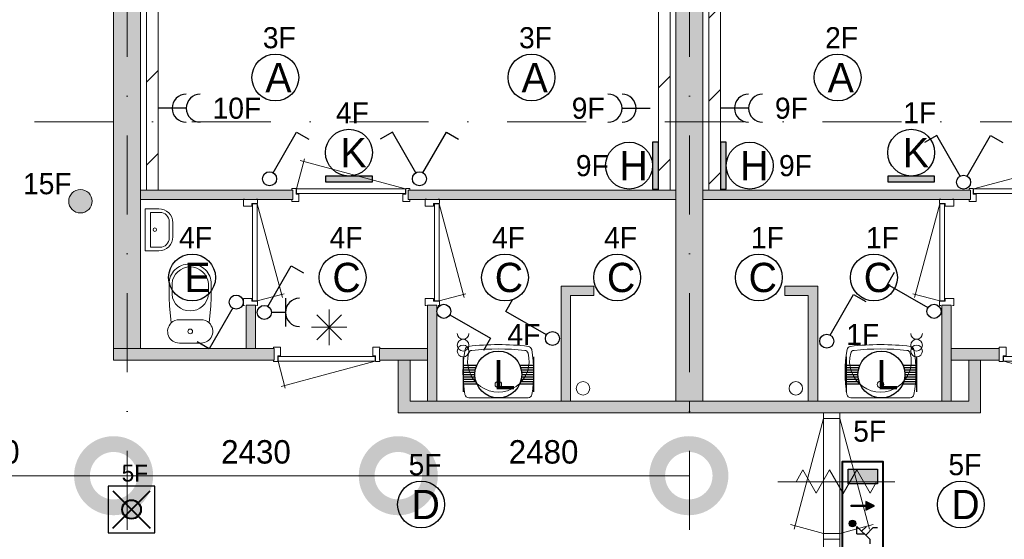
# Model space of a CAD drawing. Header units: millimetres. Extents: x 84337 to 168437, y -3060 to 56340.
# Tile 23 of 84: x 103003 to 111408, y 10904 to 15340. Entities that reach past the tile are written whole.
import ezdxf
from ezdxf.enums import TextEntityAlignment as Align
from ezdxf.xclip import XClip

# ---------------------------------------------------------------- set-up
doc = ezdxf.new("R2010")
doc.units = ezdxf.units.MM
doc.header["$PDMODE"] = 3
doc.header["$PDSIZE"] = 1
doc.linetypes.add('DGN4', pattern=[1345.6, 672.8, -336.4, 0, -336.4])
for name, color, linetype in [('12', 7, 'Continuous'), ('14', 7, 'Continuous'), ('16', 7, 'Continuous'), ('17', 7, 'Continuous'), ('18', 7, 'Continuous'), ('19', 7, 'Continuous'), ('20', 7, 'Continuous'), ('31', 7, 'Continuous'), ('32', 7, 'Continuous'), ('33', 7, 'Continuous'), ('40', 7, 'Continuous'), ('5', 7, 'Continuous'), ('56', 7, 'Continuous'), ('58', 7, 'Continuous'), ('62', 7, 'Continuous')]:
    doc.layers.add(name, color=color, linetype=linetype)
doc.styles.add('dgn001', font='dgn001.shx')
doc.styles.add('dgn003', font='dgn003.shx')
doc.styles.get("Standard").update_dxf_attribs({"font": 'arial.ttf'})
doc.dimstyles.get("Standard").update_dxf_attribs({"dimtxt": 0.18, "dimasz": 0.18, "dimexe": 0.18, "dimexo": 0.0625, "dimgap": 0.09, "dimtad": 0, "dimtih": 1, "dimtoh": 1, "dimdec": 4, "dimzin": 0, "dimdsep": 46, "dimtxsty": 'Standard', "dimcen": 0.09, "dimadec": 0, "dimazin": 0, "dimtfac": 1, "dimtdec": 4, "dimtofl": 0, "dimtmove": 0, "dimatfit": 3, "dimfxl": 1, "dimtolj": 1, "dimtzin": 0, "dimarcsym": 0})
pattern_1 = [(45, (155.63, -1206.23), (4e-14, 709), [])]

# ---------------------------------------------------------------- blocks, each defined once
blk = doc.blocks.new('EA733')
at = {"layer": '18'}
blk.add_hatch(color=3, dxfattribs=at).paths.add_polyline_path([(0, -200), (0, 200), (-50, 200), (-50, -200)])
at = {"layer": '18', "color": 3, "linetype": 'Continuous', "lineweight": 30, "flags": 128}
blk.add_lwpolyline([(0, -200), (0, 200), (-50, 200), (-50, -200), (0, -200)], dxfattribs=at)
at = {"layer": '18', "color": 3, "linetype": 'Continuous', "lineweight": 30}
blk.add_circle((-250, 0), 200, dxfattribs=at)
at = {"layer": '18', "color": 1, "linetype": 'Continuous', "lineweight": 13, "style": 'dgn001'}
blk.add_text('9F', height=180, dxfattribs=at).set_placement((-423.4, 0), align=Align.MIDDLE_RIGHT)
at = {"layer": '18', "color": 2, "linetype": 'Continuous', "lineweight": 13, "style": 'dgn001'}
blk.add_text('H', height=250, dxfattribs=at).set_placement((-210.3, 0), align=Align.MIDDLE_CENTER)
blk = doc.blocks.new('EA632')
at = {"layer": '18'}
blk.add_hatch(color=3, dxfattribs=at).paths.add_polyline_path([(-200, 0), (200, 0), (200, 50), (-200, 50)])
at = {"layer": '18', "color": 3, "linetype": 'Continuous', "lineweight": 30, "flags": 128}
blk.add_lwpolyline([(-200, 0), (200, 0), (200, 50), (-200, 50), (-200, 0)], dxfattribs=at)
at = {"layer": '18', "color": 3, "linetype": 'Continuous', "lineweight": 30}
blk.add_circle((0, 250), 200, dxfattribs=at)
at = {"layer": '18', "color": 1, "linetype": 'Continuous', "lineweight": 13, "style": 'dgn001'}
blk.add_text('4F', height=180, dxfattribs=at).set_placement((29.8, 500), align=Align.CENTER)
at = {"layer": '18', "color": 2, "linetype": 'Continuous', "lineweight": 13, "style": 'dgn001'}
blk.add_text('K', height=250, dxfattribs=at).set_placement((39.7, 250), align=Align.MIDDLE_CENTER)
blk = doc.blocks.new('EA635')
at = {"layer": '18'}
blk.add_hatch(color=3, dxfattribs=at).paths.add_polyline_path([(-200, 0), (200, 0), (200, 50), (-200, 50)])
at = {"layer": '18', "color": 3, "linetype": 'Continuous', "lineweight": 30, "flags": 128}
blk.add_lwpolyline([(-200, 0), (200, 0), (200, 50), (-200, 50), (-200, 0)], dxfattribs=at)
at = {"layer": '18', "color": 3, "linetype": 'Continuous', "lineweight": 30}
blk.add_circle((0, 250), 200, dxfattribs=at)
at = {"layer": '18', "color": 1, "linetype": 'Continuous', "lineweight": 13, "style": 'dgn001'}
blk.add_text('1F', height=180, dxfattribs=at).set_placement((73, 500), align=Align.CENTER)
at = {"layer": '18', "color": 2, "linetype": 'Continuous', "lineweight": 13, "style": 'dgn001'}
blk.add_text('K', height=250, dxfattribs=at).set_placement((39.7, 250), align=Align.MIDDLE_CENTER)
blk = doc.blocks.new('EA837')
at = {"layer": '18'}
blk.add_hatch(color=3, dxfattribs=at).paths.add_polyline_path([(50, -200), (50, 200), (0, 200), (0, -200)])
at = {"layer": '18', "color": 3, "linetype": 'Continuous', "lineweight": 30, "flags": 128}
blk.add_lwpolyline([(50, -200), (50, 200), (0, 200), (0, -200), (50, -200)], dxfattribs=at)
at = {"layer": '18', "color": 3, "linetype": 'Continuous', "lineweight": 30}
blk.add_circle((250, 0), 200, dxfattribs=at)
at = {"layer": '18', "color": 2, "linetype": 'Continuous', "lineweight": 13, "style": 'dgn001'}
blk.add_text('H', height=250, dxfattribs=at).set_placement((289.7, 0), align=Align.MIDDLE_CENTER)
at = {"layer": '18', "color": 1, "linetype": 'Continuous', "lineweight": 13, "style": 'dgn001'}
blk.add_text('9F', height=180, dxfattribs=at).set_placement((500, 0), align=Align.MIDDLE_LEFT)
blk = doc.blocks.new('ED914')
at = {"layer": '20'}
h = blk.add_hatch(color=4, dxfattribs=at)
edge = h.paths.add_edge_path()
edge.add_arc((-0.4, -0.1), 80, 0, 360)
at = {"layer": '20', "color": 4, "linetype": 'Continuous', "lineweight": 40}
for p, q in [((-160, 160), (160, -160)), ((-160, -160), (160, 160))]:
    blk.add_line(p, q, dxfattribs=at)
at = {"layer": '20', "color": 3, "linetype": 'Continuous', "lineweight": 30, "flags": 128}
blk.add_lwpolyline([(-200, -200), (200, -200), (200, 200), (-200, 200), (-200, -200)], dxfattribs=at)
at = {"layer": '20', "color": 4, "linetype": 'Continuous', "lineweight": 40}
blk.add_circle((-0.4, -0.1), 80, dxfattribs=at)
at = {"layer": '20', "color": 1, "linetype": 'Continuous', "lineweight": 13, "style": 'dgn001'}
blk.add_text('5F', height=144, dxfattribs=at).set_placement((28, 238.4), align=Align.CENTER)
at = {"layer": '20', "color": 2, "linetype": 'Continuous', "lineweight": 30, "style": 'dgn001'}
blk.add_text('N1', height=200, dxfattribs=at).set_placement((76.6, -337.6), align=Align.TOP_CENTER)
blk = doc.blocks.new('EG62')
at = {"layer": '20'}
for points in [[(-300, 188), (-300, 312), (-50, 312), (-50, 188)], [(-275, 5), (-150, 5), (-150, -5), (-275, -5)], [(-75, 0), (-150, 38), (-150, -38)]]:
    blk.add_hatch(color=3, dxfattribs=at).paths.add_polyline_path(points)
h = blk.add_hatch(color=2, dxfattribs=at)
edge = h.paths.add_edge_path()
edge.add_arc((-262, -150.3), 28.1, 0, 360)
at = {"layer": '20', "color": 2, "linetype": 'Continuous', "lineweight": 30}
for p, q in [((-112, -288), (-225, -175)), ((-225, -238), (-225, -175)), ((-225, -238), (-162, -238)), ((-145, -180), (-185, -215)), ((-90, -188), (-150, -250)), ((-50, -188), (-90, -188)), ((-112, -325), (-112, -288))]:
    blk.add_line(p, q, dxfattribs=at)
at = {"layer": '20', "color": 4, "linetype": 'Continuous', "lineweight": 40, "flags": 128}
blk.add_lwpolyline([(0, -375), (0, 375), (-200, 375), (-350, 375), (-350, -375), (0, -375)], dxfattribs=at)
at = {"layer": '20', "color": 3, "linetype": 'Continuous', "lineweight": 30, "flags": 128}
for points in [[(-300, 188), (-300, 312), (-50, 312), (-50, 188), (-300, 188)], [(-275, 5), (-150, 5), (-150, -5), (-275, -5), (-275, 5)], [(-75, 0), (-150, 38), (-150, -38), (-75, 0)]]:
    blk.add_lwpolyline(points, dxfattribs=at)
at = {"layer": '20', "color": 2, "linetype": 'Continuous', "lineweight": 30}
blk.add_circle((-262, -150.3), 28.1, dxfattribs=at)
at = {"layer": '20', "color": 1, "linetype": 'Continuous', "lineweight": 0, "style": 'dgn001'}
blk.add_text('5F', height=180, dxfattribs=at).set_placement((-116, 548), align=Align.CENTER)
at = {"layer": '20', "color": 2, "linetype": 'Continuous', "lineweight": 13, "style": 'dgn001', "width": 0.899993}
blk.add_text('N2', height=250, dxfattribs=at).set_placement((-113.3, -722), align=Align.CENTER)
blk = doc.blocks.new('EC6113')
at = {"layer": '18', "color": 3, "linetype": 'Continuous', "lineweight": 30}
blk.add_circle((0, 0), 200, dxfattribs=at)
at = {"layer": '18', "color": 1, "linetype": 'Continuous', "lineweight": 13, "style": 'dgn001'}
blk.add_text('5F', height=180, dxfattribs=at).set_placement((34, 250), align=Align.CENTER)
at = {"layer": '18', "color": 2, "linetype": 'Continuous', "lineweight": 13, "style": 'dgn001'}
blk.add_text('D', height=250, dxfattribs=at).set_placement((39.6, 0), align=Align.MIDDLE_CENTER)
blk = doc.blocks.new('EC6114')
at = {"layer": '18', "color": 3, "linetype": 'Continuous', "lineweight": 30}
blk.add_circle((0, 0), 200, dxfattribs=at)
at = {"layer": '18', "color": 1, "linetype": 'Continuous', "lineweight": 13, "style": 'dgn001'}
blk.add_text('5F', height=180, dxfattribs=at).set_placement((34, 250), align=Align.CENTER)
at = {"layer": '18', "color": 2, "linetype": 'Continuous', "lineweight": 13, "style": 'dgn001'}
blk.add_text('D', height=250, dxfattribs=at).set_placement((39.6, 0), align=Align.MIDDLE_CENTER)
blk = doc.blocks.new('EC6346')
at = {"layer": '18', "color": 3, "linetype": 'Continuous', "lineweight": 30}
blk.add_circle((0, 0), 200, dxfattribs=at)
at = {"layer": '18', "color": 1, "linetype": 'Continuous', "lineweight": 13, "style": 'dgn001'}
blk.add_text('2F', height=180, dxfattribs=at).set_placement((34, 250), align=Align.CENTER)
at = {"layer": '18', "color": 2, "linetype": 'Continuous', "lineweight": 13, "style": 'dgn001'}
blk.add_text('A', height=250, dxfattribs=at).set_placement((26.9, 0), align=Align.MIDDLE_CENTER)
blk = doc.blocks.new('EC6352')
at = {"layer": '18', "color": 3, "linetype": 'Continuous', "lineweight": 30}
blk.add_circle((-0.005, 0), 200, dxfattribs=at)
at = {"layer": '18', "color": 1, "linetype": 'Continuous', "lineweight": 13, "style": 'dgn001'}
blk.add_text('1F', height=180, dxfattribs=at).set_placement((72.98, 250), align=Align.CENTER)
at = {"layer": '18', "color": 2, "linetype": 'Continuous', "lineweight": 13, "style": 'dgn001'}
blk.add_text('C', height=249.99, dxfattribs=at).set_placement((33.755, -0.005), align=Align.MIDDLE_CENTER)
blk = doc.blocks.new('EC6353')
at = {"layer": '18', "color": 3, "linetype": 'Continuous', "lineweight": 30}
blk.add_circle((-0.005, 0), 200, dxfattribs=at)
at = {"layer": '18', "color": 1, "linetype": 'Continuous', "lineweight": 13, "style": 'dgn001'}
blk.add_text('1F', height=180, dxfattribs=at).set_placement((72.98, 250), align=Align.CENTER)
at = {"layer": '18', "color": 2, "linetype": 'Continuous', "lineweight": 13, "style": 'dgn001'}
blk.add_text('C', height=249.99, dxfattribs=at).set_placement((33.755, -0.005), align=Align.MIDDLE_CENTER)
blk = doc.blocks.new('EC6408')
at = {"layer": '18', "color": 3, "linetype": 'Continuous', "lineweight": 30}
blk.add_circle((-0.005, 0), 200, dxfattribs=at)
at = {"layer": '18', "color": 1, "linetype": 'Continuous', "lineweight": 13, "style": 'dgn001'}
blk.add_text('4F', height=180, dxfattribs=at).set_placement((29.74, 250), align=Align.CENTER)
at = {"layer": '18', "color": 2, "linetype": 'Continuous', "lineweight": 13, "style": 'dgn001'}
blk.add_text('E', height=249.99, dxfattribs=at).set_placement((45.555, -0.005), align=Align.MIDDLE_CENTER)
blk = doc.blocks.new('EC6409')
at = {"layer": '18', "color": 3, "linetype": 'Continuous', "lineweight": 30}
blk.add_circle((0.005, 0), 200, dxfattribs=at)
at = {"layer": '18', "color": 1, "linetype": 'Continuous', "lineweight": 13, "style": 'dgn001'}
blk.add_text('4F', height=180, dxfattribs=at).set_placement((29.76, 250), align=Align.CENTER)
at = {"layer": '18', "color": 2, "linetype": 'Continuous', "lineweight": 13, "style": 'dgn001'}
blk.add_text('C', height=249.99, dxfattribs=at).set_placement((33.755, -0.005), align=Align.MIDDLE_CENTER)
blk = doc.blocks.new('EC6410')
at = {"layer": '18', "color": 3, "linetype": 'Continuous', "lineweight": 30}
blk.add_circle((0.005, 0), 200, dxfattribs=at)
at = {"layer": '18', "color": 1, "linetype": 'Continuous', "lineweight": 13, "style": 'dgn001'}
blk.add_text('4F', height=180, dxfattribs=at).set_placement((29.76, 250), align=Align.CENTER)
at = {"layer": '18', "color": 2, "linetype": 'Continuous', "lineweight": 13, "style": 'dgn001'}
blk.add_text('C', height=249.99, dxfattribs=at).set_placement((33.755, -0.005), align=Align.MIDDLE_CENTER)
blk = doc.blocks.new('EC6411')
at = {"layer": '18', "color": 3, "linetype": 'Continuous', "lineweight": 30}
blk.add_circle((0.005, 0), 200, dxfattribs=at)
at = {"layer": '18', "color": 1, "linetype": 'Continuous', "lineweight": 13, "style": 'dgn001'}
blk.add_text('4F', height=180, dxfattribs=at).set_placement((29.76, 250), align=Align.CENTER)
at = {"layer": '18', "color": 2, "linetype": 'Continuous', "lineweight": 13, "style": 'dgn001'}
blk.add_text('C', height=249.99, dxfattribs=at).set_placement((33.755, -0.005), align=Align.MIDDLE_CENTER)
blk = doc.blocks.new('EC6412')
at = {"layer": '18', "color": 3, "linetype": 'Continuous', "lineweight": 30}
blk.add_circle((0, 0), 200, dxfattribs=at)
at = {"layer": '18', "color": 1, "linetype": 'Continuous', "lineweight": 13, "style": 'dgn001'}
blk.add_text('3F', height=180, dxfattribs=at).set_placement((34, 250), align=Align.CENTER)
at = {"layer": '18', "color": 2, "linetype": 'Continuous', "lineweight": 13, "style": 'dgn001'}
blk.add_text('A', height=250, dxfattribs=at).set_placement((26.9, 0), align=Align.MIDDLE_CENTER)
blk = doc.blocks.new('EC6413')
at = {"layer": '18', "color": 3, "linetype": 'Continuous', "lineweight": 30}
blk.add_circle((0, 0), 200, dxfattribs=at)
at = {"layer": '18', "color": 1, "linetype": 'Continuous', "lineweight": 13, "style": 'dgn001'}
blk.add_text('3F', height=180, dxfattribs=at).set_placement((34, 250), align=Align.CENTER)
at = {"layer": '18', "color": 2, "linetype": 'Continuous', "lineweight": 13, "style": 'dgn001'}
blk.add_text('A', height=250, dxfattribs=at).set_placement((26.9, 0), align=Align.MIDDLE_CENTER)
blk = doc.blocks.new('AnonymousCell6')
at = {"layer": '18', "color": 3, "linetype": 'Continuous', "lineweight": 0}
for centre in [(0, -0.5), (0, -50.5)]:
    blk.add_circle(centre, 50, dxfattribs=at)
blk.add_arc((0, 99.5), 50, 180.00631, 359.99369, dxfattribs=at)
blk = doc.blocks.new('EA06')
at = {"layer": '18', "color": 3, "linetype": 'Continuous', "lineweight": 30}
for p, q in [((-300, 150), (-300, -150)), ((300, 150), (300, -150)), ((-300, 80), (-182, 80)), ((-300, 60), (-190, 60)), ((-300, 40), (-195, 40)), ((-300, 20), (-200, 20)), ((-300, 0), (-200, 0)), ((182, 80), (300, 80)), ((190, 60), (300, 60)), ((195, 40), (300, 40)), ((200, 20), (300, 20)), ((200, 0), (300, 0)), ((-300, -20), (-200, -20)), ((-300, -40), (-195, -40)), ((-300, -60), (-190, -60)), ((-300, -80), (-182, -80)), ((182, -80), (300, -80)), ((190, -60), (300, -60)), ((195, -40), (300, -40)), ((200, -20), (300, -20))]:
    blk.add_line(p, q, dxfattribs=at)
blk.add_circle((0, -0.5), 200, dxfattribs=at)
at = {"layer": '18', "color": 1, "linetype": 'Continuous', "lineweight": 0, "style": 'dgn001'}
blk.add_text('1F', height=180, dxfattribs=at).set_placement((-300, 250))
at = {"layer": '18', "color": 2, "linetype": 'Continuous', "lineweight": 13, "style": 'dgn001'}
blk.add_text('L', height=249.99, dxfattribs=at).set_placement((50.995, -1.005), align=Align.MIDDLE_CENTER)
blk = doc.blocks.new('AnonymousCell8')
at = {"layer": '18', "color": 3, "linetype": 'Continuous', "lineweight": 0, "flags": 128}
blk.add_lwpolyline([(50, 99.5, -0.99989), (-50, 99.5)], format="xyb", dxfattribs=at)
at = {"layer": '18', "color": 3, "linetype": 'Continuous', "lineweight": 0}
for centre in [(0, -0.5), (0, -50.5)]:
    blk.add_circle(centre, 50, dxfattribs=at)
blk = doc.blocks.new('EA08')
at = {"layer": '18', "color": 3, "linetype": 'Continuous', "lineweight": 30}
for p, q in [((-300, 150), (-300, -150)), ((300, 150), (300, -150)), ((-300, 80), (-182, 80)), ((-300, 60), (-190, 60)), ((-300, 40), (-195, 40)), ((-300, 20), (-200, 20)), ((-300, 0), (-200, 0)), ((182, 80), (300, 80)), ((190, 60), (300, 60)), ((195, 40), (300, 40)), ((200, 20), (300, 20)), ((200, 0), (300, 0)), ((-300, -20), (-200, -20)), ((-300, -40), (-195, -40)), ((-300, -60), (-190, -60)), ((-300, -80), (-182, -80)), ((182, -80), (300, -80)), ((190, -60), (300, -60)), ((195, -40), (300, -40)), ((200, -20), (300, -20))]:
    blk.add_line(p, q, dxfattribs=at)
blk.add_circle((0, -0.5), 200, dxfattribs=at)
at = {"layer": '18', "color": 1, "linetype": 'Continuous', "lineweight": 0, "style": 'dgn001'}
blk.add_text('4F', height=180, dxfattribs=at).set_placement((359.53, 250), align=Align.RIGHT)
at = {"layer": '18', "color": 2, "linetype": 'Continuous', "lineweight": 13, "style": 'dgn001'}
blk.add_text('L', height=249.99, dxfattribs=at).set_placement((50.995, -1.005), align=Align.MIDDLE_CENTER)
blk = doc.blocks.new('EAD07')
at = {"layer": '16'}
h = blk.add_hatch(color=3, dxfattribs=at)
edge = h.paths.add_edge_path()
edge.add_arc((0, 0), 100, 0, 360)
at = {"layer": '16', "color": 3, "linetype": 'Continuous', "lineweight": 0}
blk.add_circle((0, 0), 100, dxfattribs=at)
at = {"layer": '16', "color": 2, "linetype": 'Continuous', "lineweight": 0, "style": 'dgn001'}
blk.add_text('15F', height=180, dxfattribs=at).set_placement((-490, 60))
blk = doc.blocks.new('EL192')
at = {"layer": '16', "color": 3, "linetype": 'Continuous', "lineweight": 30}
blk.add_line((240, 0), (0, 0), dxfattribs=at)
for centre in [(240, 0), (360, 0)]:
    blk.add_arc(centre, 120, 90, 270, dxfattribs=at)
at = {"layer": '16', "color": 2, "linetype": 'Continuous', "lineweight": 13, "style": 'dgn001'}
blk.add_text('9F', height=180, dxfattribs=at).set_placement((465, 0), align=Align.MIDDLE_LEFT)
blk = doc.blocks.new('EL1192')
at = {"layer": '16', "color": 3, "linetype": 'Continuous', "lineweight": 30}
blk.add_line((240, 0), (0, 0), dxfattribs=at)
for centre in [(240, 0), (360, 0)]:
    blk.add_arc(centre, 120, 90, 270, dxfattribs=at)
at = {"layer": '16', "color": 2, "linetype": 'Continuous', "lineweight": 13, "style": 'dgn001'}
blk.add_text('10F', height=180, dxfattribs=at).set_placement((465, 0), align=Align.MIDDLE_LEFT)
blk = doc.blocks.new('EL1193')
at = {"layer": '16', "color": 3, "linetype": 'Continuous', "lineweight": 30}
blk.add_line((-240, 0), (0, 0), dxfattribs=at)
for centre in [(-360, 0), (-240, 0)]:
    blk.add_arc(centre, 120, 270, 90, dxfattribs=at)
at = {"layer": '16', "color": 2, "linetype": 'Continuous', "lineweight": 13, "style": 'dgn001'}
blk.add_text('9F', height=180, dxfattribs=at).set_placement((-388.44, 0), align=Align.MIDDLE_RIGHT)
blk = doc.blocks.new('EH627')
at = {"layer": '19', "color": 3, "linetype": 'Continuous', "lineweight": 30}
for p, q in [((-230, 398), (-335, 338)), ((-30, 50), (-230, 398)), ((30, 50), (230, 398)), ((230, 398), (335, 338))]:
    blk.add_line(p, q, dxfattribs=at)
blk.add_circle((0, 0), 60, dxfattribs=at)
blk = doc.blocks.new('EH0110')
at = {"layer": '19', "color": 3, "linetype": 'Continuous', "lineweight": 30}
for p, q in [((30, 50), (230, 398)), ((230, 398), (335, 338))]:
    blk.add_line(p, q, dxfattribs=at)
blk.add_circle((0, 0), 60, dxfattribs=at)
blk = doc.blocks.new('EH0111')
at = {"layer": '19', "color": 3, "linetype": 'Continuous', "lineweight": 30}
for p, q in [((-398, 230), (-338, 335)), ((-50, 30), (-398, 230))]:
    blk.add_line(p, q, dxfattribs=at)
blk.add_circle((0, 0), 60, dxfattribs=at)
blk = doc.blocks.new('EH0112')
at = {"layer": '19', "color": 3, "linetype": 'Continuous', "lineweight": 30}
for p, q in [((-398, 230), (-338, 335)), ((-50, 30), (-398, 230))]:
    blk.add_line(p, q, dxfattribs=at)
blk.add_circle((0, 0), 60, dxfattribs=at)
blk = doc.blocks.new('EH0113')
at = {"layer": '19', "color": 3, "linetype": 'Continuous', "lineweight": 30}
for p, q in [((50, -30), (398, -230)), ((398, -230), (338, -335))]:
    blk.add_line(p, q, dxfattribs=at)
blk.add_circle((0, 0), 60, dxfattribs=at)
blk = doc.blocks.new('EH0114')
at = {"layer": '19', "color": 3, "linetype": 'Continuous', "lineweight": 30}
for p, q in [((30, 50), (230, 398)), ((230, 398), (335, 338))]:
    blk.add_line(p, q, dxfattribs=at)
blk.add_circle((0, 0), 60, dxfattribs=at)
blk = doc.blocks.new('EH628')
at = {"layer": '19', "color": 3, "linetype": 'Continuous', "lineweight": 30}
for p, q in [((-230, 398), (-335, 338)), ((-30, 50), (-230, 398)), ((30, 50), (230, 398)), ((230, 398), (335, 338))]:
    blk.add_line(p, q, dxfattribs=at)
blk.add_circle((0, 0), 60, dxfattribs=at)
blk = doc.blocks.new('EK128')
at = {"layer": '19', "color": 3, "linetype": 'Continuous', "lineweight": 30}
for p, q in [((30, 50), (230, 398)), ((230, 398), (335, 338)), ((180, 120), (180, -120)), ((180, 0), (60, 0))]:
    blk.add_line(p, q, dxfattribs=at)
blk.add_circle((0, 0), 60, dxfattribs=at)
blk.add_arc((300, 0), 120, 90, 270, dxfattribs=at)
blk = doc.blocks.new('EH0115')
at = {"layer": '19', "color": 3, "linetype": 'Continuous', "lineweight": 30}
for p, q in [((-30, -50), (-230, -398)), ((-230, -398), (-335, -338))]:
    blk.add_line(p, q, dxfattribs=at)
blk.add_circle((0, 0), 60, dxfattribs=at)
blk = doc.blocks.new('830R1033')
at = {"layer": '33', "color": 1, "linetype": 'Continuous', "lineweight": 0}
for p, q in [((-108, 868), (-322.82, 66.28)), ((-108, 38), (-336.87, 99.32))]:
    blk.add_line(p, q, dxfattribs=at)
at = {"layer": '33', "color": 92, "linetype": 'Continuous', "lineweight": 13, "true_color": 0x00e100, "flags": 128}
for points in [[(-100, 906), (-111, 906), (-111, 871), (-61, 871), (-61, 846), (11, 846), (11, 906), (0, 906)], [(-100, 0), (-111, 0), (-111, 35), (-61, 35), (-61, 60), (11, 60), (11, 0), (0, 0)]]:
    blk.add_lwpolyline(points, dxfattribs=at)
at = {"layer": '33', "color": 2, "linetype": 'Continuous', "lineweight": 13, "true_color": 0xf0f000, "flags": 128}
blk.add_lwpolyline([(-108, 868), (-108, 38), (-68, 38), (-68, 868), (-108, 868)], dxfattribs=at)
blk = doc.blocks.new('930L0911')
at = {"layer": '33', "color": 1, "linetype": 'Continuous', "lineweight": 0}
for p, q in [((38, 98), (936.31, 338.7)), ((968, 98), (899.56, 353.44))]:
    blk.add_line(p, q, dxfattribs=at)
at = {"layer": '33', "color": 92, "linetype": 'Continuous', "lineweight": 13, "true_color": 0x00e100, "flags": 128}
for points in [[(0, 90), (0, 101), (35, 101), (35, 51), (60, 51), (60, -11), (0, -11), (0, 0)], [(1006, 90), (1006, 101), (971, 101), (971, 51), (946, 51), (946, -11), (1006, -11), (1006, 0)]]:
    blk.add_lwpolyline(points, dxfattribs=at)
at = {"layer": '33', "color": 2, "linetype": 'Continuous', "lineweight": 13, "true_color": 0xf0f000, "flags": 128}
blk.add_lwpolyline([(968, 98), (38, 98), (38, 58), (968, 58), (968, 98)], dxfattribs=at)
blk = doc.blocks.new('WT0111')
at = {"layer": '40', "color": 7, "linetype": 'Continuous', "lineweight": 0}
blk.add_line((-253.2, 20), (253.2, 20), dxfattribs=at)
at = {"layer": '40', "color": 7, "linetype": 'Continuous', "lineweight": 0, "flags": 128}
for points in [[(-285.7, 47.3, -0.090801), (-284.5, 432.1)], [(-284.5, 432.1, -0.328769), (-256, 459)], [(-256, 459, -0.059915), (256, 459)], [(-254, 400.8, -0.309671), (-225.6, 425)], [(-225.6, 425, -0.052773), (225.6, 425)], [(225.6, 425, -0.309671), (254, 400.8)], [(256, 459, -0.328769), (284.5, 432.1)], [(284.5, 432.1, -0.090801), (285.7, 47.3)], [(254, 400.8, -1.30637), (-254, 400.8)], [(-253.2, 20, -0.363957), (-285.7, 47.3)], [(285.7, 47.3, -0.363957), (253.2, 20)]]:
    blk.add_lwpolyline(points, format="xyb", dxfattribs=at)
at = {"layer": '40', "color": 7, "linetype": 'Continuous', "lineweight": 0}
blk.add_circle((0, 133.3), 28.1, dxfattribs=at)
blk = doc.blocks.new('830R1035')
at = {"layer": '33', "color": 1, "linetype": 'Continuous', "lineweight": 0}
for p, q in [((-868, -108), (-66.28, -322.82)), ((-38, -108), (-99.32, -336.87))]:
    blk.add_line(p, q, dxfattribs=at)
at = {"layer": '33', "color": 92, "linetype": 'Continuous', "lineweight": 13, "true_color": 0x00e100, "flags": 128}
for points in [[(-906, -100), (-906, -111), (-871, -111), (-871, -61), (-846, -61), (-846, 11), (-906, 11), (-906, 0)], [(0, -100), (0, -111), (-35, -111), (-35, -61), (-60, -61), (-60, 11), (0, 11), (0, 0)]]:
    blk.add_lwpolyline(points, dxfattribs=at)
at = {"layer": '33', "color": 2, "linetype": 'Continuous', "lineweight": 13, "true_color": 0xf0f000, "flags": 128}
blk.add_lwpolyline([(-868, -108), (-38, -108), (-38, -68), (-868, -68), (-868, -108)], dxfattribs=at)
blk = doc.blocks.new('830R1036')
at = {"layer": '33', "color": 1, "linetype": 'Continuous', "lineweight": 0}
for p, q in [((108, 868), (322.82, 66.28)), ((108, 38), (336.87, 99.32))]:
    blk.add_line(p, q, dxfattribs=at)
at = {"layer": '33', "color": 92, "linetype": 'Continuous', "lineweight": 13, "true_color": 0x00e100, "flags": 128}
for points in [[(100, 906), (111, 906), (111, 871), (61, 871), (61, 846), (-11, 846), (-11, 906), (0, 906)], [(100, 0), (111, 0), (111, 35), (61, 35), (61, 60), (-11, 60), (-11, 0), (0, 0)]]:
    blk.add_lwpolyline(points, dxfattribs=at)
at = {"layer": '33', "color": 2, "linetype": 'Continuous', "lineweight": 13, "true_color": 0xf0f000, "flags": 128}
blk.add_lwpolyline([(108, 868), (108, 38), (68, 38), (68, 868), (108, 868)], dxfattribs=at)
blk = doc.blocks.new('930L0912')
at = {"layer": '33', "color": 1, "linetype": 'Continuous', "lineweight": 0}
for p, q in [((-968, 98), (-899.56, 353.44)), ((-38, 98), (-936.31, 338.7))]:
    blk.add_line(p, q, dxfattribs=at)
at = {"layer": '33', "color": 92, "linetype": 'Continuous', "lineweight": 13, "true_color": 0x00e100, "flags": 128}
for points in [[(-1006, 90), (-1006, 101), (-971, 101), (-971, 51), (-946, 51), (-946, -11), (-1006, -11), (-1006, 0)], [(0, 90), (0, 101), (-35, 101), (-35, 51), (-60, 51), (-60, -11), (0, -11), (0, 0)]]:
    blk.add_lwpolyline(points, dxfattribs=at)
at = {"layer": '33', "color": 2, "linetype": 'Continuous', "lineweight": 13, "true_color": 0xf0f000, "flags": 128}
blk.add_lwpolyline([(-968, 98), (-38, 98), (-38, 58), (-968, 58), (-968, 98)], dxfattribs=at)
blk = doc.blocks.new('830R1037')
at = {"layer": '33', "color": 1, "linetype": 'Continuous', "lineweight": 0}
for p, q in [((108, 868), (322.82, 66.28)), ((108, 38), (336.87, 99.32))]:
    blk.add_line(p, q, dxfattribs=at)
at = {"layer": '33', "color": 92, "linetype": 'Continuous', "lineweight": 13, "true_color": 0x00e100, "flags": 128}
for points in [[(100, 906), (111, 906), (111, 871), (61, 871), (61, 846), (-11, 846), (-11, 906), (0, 906)], [(100, 0), (111, 0), (111, 35), (61, 35), (61, 60), (-11, 60), (-11, 0), (0, 0)]]:
    blk.add_lwpolyline(points, dxfattribs=at)
at = {"layer": '33', "color": 2, "linetype": 'Continuous', "lineweight": 13, "true_color": 0xf0f000, "flags": 128}
blk.add_lwpolyline([(108, 868), (108, 38), (68, 38), (68, 868), (108, 868)], dxfattribs=at)
blk = doc.blocks.new('CLOS0212')
at = {"layer": '40', "color": 7, "linetype": 'Continuous', "lineweight": 0}
for p, q in [((1.1, 670), (-0.8, 670)), ((-155, 527.8), (-155, 435.8)), ((155, 527.8), (155, 435.5)), ((92.5, 220), (-92.5, 220))]:
    blk.add_line(p, q, dxfattribs=at)
at = {"layer": '40', "color": 7, "linetype": 'Continuous', "lineweight": 0, "flags": 128}
for points in [[(175.7, 338.3), (162, 191.9), (162, 191.9, -0.674333), (92.5, 20), (92.5, 20), (-92.5, 20), (-92.5, 20, -0.674333), (-162, 191.9), (-162, 191.9), (-175.7, 338.3), (-175.7, 338.3, -0.023285), (-180, 431.3), (-180, 431.3), (-180, 525), (-180, 525, -0.414214), (-10, 695), (-10, 695), (10, 695), (10, 695, -0.414214), (180, 525), (180, 525), (180, 431.3), (180, 431.3, -0.023285), (175.7, 338.3)], [(-155, 527.8, -0.917521), (155, 527.8)], [(155, 436.6, -0.917514), (-155, 436.6)]]:
    blk.add_lwpolyline(points, format="xyb", dxfattribs=at)
at = {"layer": '40', "color": 7, "linetype": 'Continuous', "lineweight": 0}
blk.add_circle((0, 120), 20, dxfattribs=at)
for centre, start, end in [((-92.5, 120), 90, 134.02728), ((92.5, 120), 45.97272, 90)]:
    blk.add_arc(centre, 100, start, end, dxfattribs=at)
blk = doc.blocks.new('FT0112')
at = {"layer": '40', "color": 7, "linetype": 'Continuous', "lineweight": 0}
for p, q in [((20, -180), (20, 180)), ((64.6, -148.9), (64.6, 148.9)), ((64.6, 148.9), (144, 148.9)), ((135.1, -180), (20, -180))]:
    blk.add_line(p, q, dxfattribs=at)
at = {"layer": '40', "color": 7, "linetype": 'Continuous', "lineweight": 0, "flags": 128}
for points in [[(20, 180), (135.1, 180)], [(224, 68.9), (224, -68.9)], [(255.1, 60), (255.1, -60)], [(144, -148.9), (64.6, -148.9)]]:
    blk.add_lwpolyline(points, dxfattribs=at)
for points in [[(255.1, -60, -0.414214), (135.1, -180)], [(224, -68.9, -0.414214), (144, -148.9)]]:
    blk.add_lwpolyline(points, format="xyb", dxfattribs=at)
at = {"layer": '40', "color": 7, "linetype": 'Continuous', "lineweight": 0}
blk.add_circle((101.1, 0.9), 15.1, dxfattribs=at)
for centre, radius in [((135.1, 60), 120), ((144, 68.9), 80)]:
    blk.add_arc(centre, radius, 0, 90, dxfattribs=at)
blk = doc.blocks.new('WT0112')
at = {"layer": '40', "color": 7, "linetype": 'Continuous', "lineweight": 0}
blk.add_line((253.2, 20), (-253.2, 20), dxfattribs=at)
blk.add_circle((0, 133.3), 28.1, dxfattribs=at)
for centre, radius, start, end in [((765.8, 236.5), 1068.4, 169.44861, 190.20169), ((-252, 426.2), 33, 96.85751, 169.65449), ((0, -1669.4), 2143.7, 83.14249, 96.85751), ((-222.2, 392.2), 33, 96.04176, 164.86666), ((0, -1706.8), 2143.7, 83.95824, 96.04176), ((222.2, 392.2), 33, 15.13334, 83.95824), ((252, 426.2), 33, 10.34551, 83.14249), ((-765.8, 236.5), 1068.4, 349.79831, 10.55139), ((0, 332.1), 263.1, 164.86666, 15.13334), ((-253.2, 53), 33, 190.00267, 270), ((253.2, 53), 33, 270, 349.99733)]:
    blk.add_arc(centre, radius, start, end, dxfattribs=at)
blk = doc.blocks.new('830R1038')
at = {"layer": '33', "color": 1, "linetype": 'Continuous', "lineweight": 0}
for p, q in [((38, -108), (99.32, -336.87)), ((868, -108), (66.28, -322.82))]:
    blk.add_line(p, q, dxfattribs=at)
at = {"layer": '33', "color": 92, "linetype": 'Continuous', "lineweight": 13, "true_color": 0x00e100, "flags": 128}
for points in [[(0, -100), (0, -111), (35, -111), (35, -61), (60, -61), (60, 11), (0, 11), (0, 0)], [(906, -100), (906, -111), (871, -111), (871, -61), (846, -61), (846, 11), (906, 11), (906, 0)]]:
    blk.add_lwpolyline(points, dxfattribs=at)
at = {"layer": '33', "color": 2, "linetype": 'Continuous', "lineweight": 13, "true_color": 0xf0f000, "flags": 128}
blk.add_lwpolyline([(868, -108), (38, -108), (38, -68), (868, -68), (868, -108)], dxfattribs=at)
blk = doc.blocks.new('_DotSmall')
at = {"color": 0, "linetype": 'ByBlock', "const_width": 0.5}
blk.add_lwpolyline([(-0.0625, 0, 1), (0.0625, 0, 1)], format="xyb", close=True, dxfattribs=at)
blk = doc.blocks.new('*D7995')
at = {"layer": '58', "color": 3, "linetype": 'Continuous', "lineweight": 0, "transparency": 16777216}
blk.add_line((13734.8, 9670.7), (11534.8, 9670.7), dxfattribs=at)
at = {"layer": 'Defpoints', "color": 0, "linetype": 'Continuous', "transparency": 16777216}
for p in [(11534.8, 10586), (13734.8, 10586), (11534.8, 9670.7)]:
    blk.add_point(p, dxfattribs=at)
at = {"layer": '58', "color": 3, "linetype": 'Continuous', "lineweight": 0, "transparency": 16777216, "xscale": 1080, "yscale": 1080, "zscale": 1080, "rotation": 180}
blk.add_blockref('_DotSmall', (11534.8, 9670.7), dxfattribs=at)
at = {"layer": '58', "color": 3, "linetype": 'Continuous', "lineweight": 0, "transparency": 16777216, "xscale": 1080, "yscale": 1080, "zscale": 1080}
blk.add_blockref('_DotSmall', (13734.8, 9670.7), dxfattribs=at)
at = {"layer": '58', "color": 3, "linetype": 'Continuous', "lineweight": 0, "transparency": 16777216, "insert": (12634.8, 9872.8), "char_height": 200, "attachment_point": 5, "style": 'dgn003'}
blk.add_mtext('\\A1;2200', dxfattribs=at)
blk = doc.blocks.new('*D7996')
at = {"layer": '58', "color": 3, "linetype": 'Continuous', "lineweight": 0, "transparency": 16777216}
blk.add_line((16164.8, 9670.7), (13734.8, 9670.7), dxfattribs=at)
at = {"layer": 'Defpoints', "color": 0, "linetype": 'Continuous', "transparency": 16777216}
for p in [(13734.8, 10020.6), (16164.8, 10020.6), (13734.8, 9670.7)]:
    blk.add_point(p, dxfattribs=at)
at = {"layer": '58', "color": 3, "linetype": 'Continuous', "lineweight": 0, "transparency": 16777216, "xscale": 1080, "yscale": 1080, "zscale": 1080, "rotation": 180}
blk.add_blockref('_DotSmall', (13734.8, 9670.7), dxfattribs=at)
at = {"layer": '58', "color": 3, "linetype": 'Continuous', "lineweight": 0, "transparency": 16777216, "xscale": 1080, "yscale": 1080, "zscale": 1080}
blk.add_blockref('_DotSmall', (16164.8, 9670.7), dxfattribs=at)
at = {"layer": '58', "color": 3, "linetype": 'Continuous', "lineweight": 0, "transparency": 16777216, "insert": (14949.8, 9872.9), "char_height": 200, "attachment_point": 5, "style": 'dgn003'}
blk.add_mtext('\\A1;2430', dxfattribs=at)
blk = doc.blocks.new('*D7997')
at = {"layer": '58', "color": 3, "linetype": 'Continuous', "lineweight": 0, "transparency": 16777216}
blk.add_line((18644.8, 9670.7), (16164.8, 9670.7), dxfattribs=at)
at = {"layer": 'Defpoints', "color": 0, "linetype": 'Continuous', "transparency": 16777216}
for p in [(16164.8, 10007.6), (18644.8, 10007.6), (16164.8, 9670.7)]:
    blk.add_point(p, dxfattribs=at)
at = {"layer": '58', "color": 3, "linetype": 'Continuous', "lineweight": 0, "transparency": 16777216, "xscale": 1080, "yscale": 1080, "zscale": 1080, "rotation": 180}
blk.add_blockref('_DotSmall', (16164.8, 9670.7), dxfattribs=at)
at = {"layer": '58', "color": 3, "linetype": 'Continuous', "lineweight": 0, "transparency": 16777216, "xscale": 1080, "yscale": 1080, "zscale": 1080}
blk.add_blockref('_DotSmall', (18644.8, 9670.7), dxfattribs=at)
at = {"layer": '58', "color": 3, "linetype": 'Continuous', "lineweight": 0, "transparency": 16777216, "insert": (17404.8, 9872.8), "char_height": 200, "attachment_point": 5, "style": 'dgn003'}
blk.add_mtext('\\A1;2480', dxfattribs=at)
blk = doc.blocks.new('79B1038')
at = {"layer": '12', "color": 92, "linetype": 'Continuous', "lineweight": 0, "true_color": 0x00e100}
for p, q in [((-343.72, 0), (-285.98, 100.02)), ((-285.98, 100.02), (-171.88, -97.62)), ((-171.88, -97.62), (-57.68, 100.18)), ((-57.68, 100.18), (58, -100.18)), ((58, -100.18), (173.68, 100.18)), ((173.68, 100.18), (287.88, -97.62)), ((287.88, -97.62), (344.24, 0))]:
    blk.add_line(p, q, dxfattribs=at)
at = {"layer": '12', "color": 7, "linetype": 'Continuous', "lineweight": 0}
blk.add_line((500.48, 0), (-500.5, 0), dxfattribs=at)
blk = doc.blocks.new('EAE673')
at = {"layer": '5', "color": 3, "linetype": 'Continuous', "lineweight": 0}
for p, q in [((106.04, -106.05), (-106.06, 106.05)), ((-106.06, -106.05), (106.04, 106.05)), ((0, -151.5), (0, 151.5)), ((-151.5, 0), (151.5, 0))]:
    blk.add_line(p, q, dxfattribs=at)
blk = doc.blocks.new('50E03_329_B02 - Default')
at = {"layer": '62'}
for color, points in [(9, [(18534.76, 15607.77), (18764.76, 15607.77), (18764.76, 10307.77), (18534.76, 10307.77)]), (7, [(13734.76, 15007.77), (13964.76, 15007.77), (13964.76, 10757.77), (13734.76, 10757.77)]), (9, [(15264.76, 12027.77), (13964.76, 12027.77), (13964.76, 12107.77), (15264.76, 12107.77)]), (9, [(18534.76, 12027.77), (16249.76, 12027.77), (16249.76, 12107.77), (18534.76, 12107.77)]), (9, [(18764.76, 12027.77), (21049.76, 12027.77), (21049.76, 12107.77), (18764.76, 12107.77)]), (9, [(17834.76, 11207.77), (17834.76, 11287.77), (17554.76, 11287.77), (17554.76, 10307.77), (17634.76, 10307.77), (17634.76, 11207.77)]), (9, [(19464.76, 11207.77), (19464.76, 11287.77), (19744.76, 11287.77), (19744.76, 10307.77), (19664.76, 10307.77), (19664.76, 11207.77)]), (9, [(14944.76, 11127.77), (14864.76, 11127.77), (14864.76, 10757.77), (14944.76, 10757.77)]), (9, [(16494.76, 11127.77), (16414.76, 11127.77), (16414.76, 10307.77), (16494.76, 10307.77)]), (9, [(20804.76, 11127.77), (20884.76, 11127.77), (20884.76, 10307.77), (20804.76, 10307.77)]), (7, [(15104.76, 10757.77), (13734.76, 10757.77), (13734.76, 10657.77), (15104.76, 10657.77)]), (7, [(16414.76, 10757.77), (16004.76, 10757.77), (16004.76, 10657.77), (16414.76, 10657.77)]), (7, [(20884.76, 10757.77), (21294.76, 10757.77), (21294.76, 10657.77), (20884.76, 10657.77)]), (7, [(18649.76, 10207.77), (18649.76, 10307.77), (16264.76, 10307.77), (16264.76, 10657.77), (16164.76, 10657.77), (16164.76, 10207.77)]), (7, [(18649.76, 10207.77), (18649.76, 10307.77), (21034.76, 10307.77), (21034.76, 10657.77), (21134.76, 10657.77), (21134.76, 10207.77)])]:
    blk.add_hatch(color=color, dxfattribs=at).paths.add_polyline_path(points)
at = {"layer": '16', "color": 92, "linetype": 'Continuous', "lineweight": 0, "true_color": 0x00e100, "flags": 128}
for points in [[(13964.76, 12027.77), (15264.76, 12027.77), (15264.76, 12107.77), (13964.76, 12107.77), (13964.76, 12027.77)], [(16249.76, 12027.77), (18534.76, 12027.77), (18534.76, 12107.77), (16249.76, 12107.77), (16249.76, 12027.77)], [(21049.76, 12027.77), (18764.76, 12027.77), (18764.76, 12107.77), (21049.76, 12107.77), (21049.76, 12027.77)], [(17634.76, 10307.77), (17634.76, 11207.77), (17834.76, 11207.77), (17834.76, 11287.77), (17554.76, 11287.77), (17554.76, 10307.77), (17634.76, 10307.77)], [(19664.76, 10307.77), (19664.76, 11207.77), (19464.76, 11207.77), (19464.76, 11287.77), (19744.76, 11287.77), (19744.76, 10307.77), (19664.76, 10307.77)], [(14944.76, 10757.77), (14864.76, 10757.77), (14864.76, 11127.77), (14944.76, 11127.77), (14944.76, 10757.77)], [(16494.76, 10307.77), (16414.76, 10307.77), (16414.76, 11127.77), (16494.76, 11127.77), (16494.76, 10307.77)], [(20804.76, 10307.77), (20884.76, 10307.77), (20884.76, 11127.77), (20804.76, 11127.77), (20804.76, 10307.77)], [(15104.76, 10657.77), (13734.76, 10657.77), (13734.76, 10757.77), (15104.76, 10757.77), (15104.76, 10657.77)], [(16414.76, 10657.77), (16004.76, 10657.77), (16004.76, 10757.77), (16414.76, 10757.77), (16414.76, 10657.77)], [(20884.76, 10657.77), (21294.76, 10657.77), (21294.76, 10757.77), (20884.76, 10757.77), (20884.76, 10657.77)], [(18649.76, 10207.77), (16164.76, 10207.77), (16164.76, 10657.77), (16264.76, 10657.77), (16264.76, 10307.77), (18649.76, 10307.77), (18649.76, 10207.77)], [(18649.76, 10207.77), (21134.76, 10207.77), (21134.76, 10657.77), (21034.76, 10657.77), (21034.76, 10307.77), (18649.76, 10307.77), (18649.76, 10207.77)]]:
    blk.add_lwpolyline(points, dxfattribs=at)
at = {"layer": '17', "color": 92, "linetype": 'Continuous', "lineweight": 0, "true_color": 0x00e100, "flags": 128}
for points in [[(18534.76, 10307.77), (18764.76, 10307.77), (18764.76, 15607.77), (18534.76, 15607.77), (18534.76, 10307.77)], [(13964.76, 10757.77), (13734.76, 10757.77), (13734.76, 15007.77), (13964.76, 15007.77), (13964.76, 10757.77)]]:
    blk.add_lwpolyline(points, dxfattribs=at)
at = {"layer": '31', "color": 3, "linetype": 'Continuous', "lineweight": 0}
for p, q in [((19794.76, 8607.77), (19794.76, 10207.77)), ((19934.76, 8607.77), (19934.76, 10207.77))]:
    blk.add_line(p, q, dxfattribs=at)
at = {"layer": '32', "color": 3, "linetype": 'Continuous', "lineweight": 0, "flags": 128}
for points in [[(19795.76, 10157.77), (19795.76, 10207.77), (19934.76, 10207.77), (19934.76, 10157.77), (19795.76, 10157.77)], [(19795.76, 9127.77), (19795.76, 9177.77), (19934.76, 9177.77), (19934.76, 9127.77), (19795.76, 9127.77)]]:
    blk.add_lwpolyline(points, dxfattribs=at)
at = {"layer": '33', "color": 1, "linetype": 'Continuous', "lineweight": 0}
for p, q in [((19795.76, 10157.77), (19542.83, 9213.83)), ((19934.76, 10157.77), (20187.69, 9213.83)), ((19795.76, 9177.77), (19512.43, 9253.69)), ((19934.76, 9177.77), (20218.09, 9253.69))]:
    blk.add_line(p, q, dxfattribs=at)
at = {"layer": '40', "color": 3, "linetype": 'Continuous', "lineweight": 0}
for centre in [(17741.52, 10416.37), (19558, 10416.37)]:
    blk.add_circle(centre, 57.46, dxfattribs=at)
at = {"layer": '56', "color": 3, "linetype": 'DGN4', "lineweight": 0}
for p, q in [((13849.76, 50407.77), (13849.76, 1494.98)), ((18649.76, 50407.77), (18649.76, 1494.98)), ((51564.76, 12692.77), (-3435.24, 12692.77))]:
    blk.add_line(p, q, dxfattribs=at)
at = {"layer": '62', "color": 9, "linetype": 'Continuous', "lineweight": 0, "flags": 128}
for points in [[(18534.76, 15607.77), (18764.76, 15607.77), (18764.76, 10307.77), (18534.76, 10307.77), (18534.76, 15607.77)], [(15264.76, 12027.77), (13964.76, 12027.77), (13964.76, 12107.77), (15264.76, 12107.77), (15264.76, 12027.77)], [(18534.76, 12027.77), (16249.76, 12027.77), (16249.76, 12107.77), (18534.76, 12107.77), (18534.76, 12027.77)], [(18764.76, 12027.77), (21049.76, 12027.77), (21049.76, 12107.77), (18764.76, 12107.77), (18764.76, 12027.77)], [(17834.76, 11207.77), (17834.76, 11287.77), (17554.76, 11287.77), (17554.76, 10307.77), (17634.76, 10307.77), (17634.76, 11207.77), (17834.76, 11207.77)], [(19464.76, 11207.77), (19464.76, 11287.77), (19744.76, 11287.77), (19744.76, 10307.77), (19664.76, 10307.77), (19664.76, 11207.77), (19464.76, 11207.77)], [(14944.76, 11127.77), (14864.76, 11127.77), (14864.76, 10757.77), (14944.76, 10757.77), (14944.76, 11127.77)], [(16494.76, 11127.77), (16414.76, 11127.77), (16414.76, 10307.77), (16494.76, 10307.77), (16494.76, 11127.77)], [(20804.76, 11127.77), (20884.76, 11127.77), (20884.76, 10307.77), (20804.76, 10307.77), (20804.76, 11127.77)]]:
    blk.add_lwpolyline(points, dxfattribs=at)
at = {"layer": '62', "color": 7, "linetype": 'Continuous', "lineweight": 0, "flags": 128}
for points in [[(13734.76, 15007.77), (13964.76, 15007.77), (13964.76, 10757.77), (13734.76, 10757.77), (13734.76, 15007.77)], [(15104.76, 10757.77), (13734.76, 10757.77), (13734.76, 10657.77), (15104.76, 10657.77), (15104.76, 10757.77)], [(16414.76, 10757.77), (16004.76, 10757.77), (16004.76, 10657.77), (16414.76, 10657.77), (16414.76, 10757.77)], [(20884.76, 10757.77), (21294.76, 10757.77), (21294.76, 10657.77), (20884.76, 10657.77), (20884.76, 10757.77)], [(18649.76, 10207.77), (18649.76, 10307.77), (16264.76, 10307.77), (16264.76, 10657.77), (16164.76, 10657.77), (16164.76, 10207.77), (18649.76, 10207.77)], [(18649.76, 10207.77), (18649.76, 10307.77), (21034.76, 10307.77), (21034.76, 10657.77), (21134.76, 10657.77), (21134.76, 10207.77), (18649.76, 10207.77)]]:
    blk.add_lwpolyline(points, dxfattribs=at)
at = {"color": 7, "linetype": 'Continuous', "lineweight": 0}
for name, p in [('930L0912', (16262.99, 12021.8)), ('930L0911', (21036.53, 12021.8)), ('830R1037', (14853.16, 11124.68)), ('830R1036', (16404.58, 11124.69)), ('830R1033', (20894.94, 11124.69)), ('FT0112', (13985.19, 11769.81)), ('CLOS0212', (14388.27, 10782.67)), ('830R1038', (15100.05, 10755.87)), ('WT0112', (17018.9, 10315.63)), ('WT0111', (20280.62, 10315.63)), ('830R1035', (22199.47, 10755.87)), ('79B1038', (19903.92, 9619.67))]:
    blk.add_blockref(name, p, dxfattribs=at)
at = {"layer": '58', "color": 3, "linetype": 'Continuous', "lineweight": 0}
for base, p1, p2, picture, middle in [((11534.76, 9670.73), (13734.76, 10585.95), (11534.76, 10585.95), '*D7995', (12634.76, 9872.84)), ((13734.76, 9670.73), (16164.76, 10020.6), (13734.76, 10020.6), '*D7996', (14949.76, 9872.91)), ((16164.76, 9670.73), (18644.76, 10007.64), (16164.76, 10007.64), '*D7997', (17404.76, 9872.84))]:
    dim = blk.add_linear_dim(base=base, p1=p1, p2=p2, dimstyle='Standard', override={"dimscale": 1, "dimtxt": 200, "dimasz": 1080, "dimexe": 0, "dimexo": 0, "dimgap": 100, "dimtad": 1, "dimjust": 0, "dimtih": 0, "dimtoh": 0, "dimdec": 0, "dimlfac": 1, "dimzin": 11, "dimdsep": 46, "dimlunit": 2, "dimpost": '<>', "dimtxsty": 'dgn003', "dimblk1": 'DotSmall', "dimblk2": 'DotSmall', "dimsah": 1, "dimcen": 0, "dimse1": 1, "dimse2": 1, "dimclrd": 3, "dimclre": 3, "dimclrt": 3, "dimtol": 0, "dimtix": 1, "dimtofl": 1, "dimatfit": 3, "dimfrac": 1, "dimtolj": 1, "dimlwd": 0, "dimlwe": 0}, dxfattribs=at)
    dim.commit()
    dim.dimension.update_dxf_attribs({"geometry": picture, "text_midpoint": middle})

msp = doc.modelspace()

# ---------------------------------------------------------------- hatches: boundary and pattern name
at = {"layer": '14', "linetype": 'Continuous', "lineweight": 0}
h = msp.add_hatch(dxfattribs=at)
h.set_pattern_fill('DGN_EZ7', color=2, scale=100, style=0, pattern_type=2)
h.set_pattern_definition(pattern_1)
h.paths.add_polyline_path([(104185.19, 17384.49), (104185.19, 13884.49), (104085.19, 13884.49), (104085.19, 17384.49)])
h = msp.add_hatch(dxfattribs=at)
h.set_pattern_fill('DGN_EZ7', color=2, scale=100, style=0, pattern_type=2)
h.set_pattern_definition([(45, (-35.6, 2691.77), (4e-14, 709), [])])
h.paths.add_polyline_path([(108455.19, 13884.49), (108455.19, 17384.49), (108555.19, 17384.49), (108555.19, 13884.49)])
h = msp.add_hatch(dxfattribs=at)
h.set_pattern_fill('DGN_EZ7', color=2, scale=100, style=0, pattern_type=2)
h.set_pattern_definition(pattern_1)
h.paths.add_polyline_path([(108985.19, 17384.49), (108985.19, 13884.49), (108885.19, 13884.49), (108885.19, 17384.49)])

# ---------------------------------------------------------------- linework, layer by layer
at = {"layer": '14', "color": 3, "linetype": 'CONTINUOUS', "lineweight": 0}
for p, q in [((104085.19, 17384.49), (104085.19, 13884.49)), ((104185.19, 17384.49), (104185.19, 13884.49)), ((108455.19, 13884.49), (108455.19, 17384.49)), ((108555.19, 13884.49), (108555.19, 17384.49)), ((108885.19, 17384.49), (108885.19, 13884.49)), ((108985.19, 17384.49), (108985.19, 13884.49)), ((104085.19, 13884.49), (104135.19, 13884.49)), ((104185.19, 13884.49), (104135.19, 13884.49)), ((108455.19, 13884.49), (108505.19, 13884.49)), ((108555.19, 13884.49), (108505.19, 13884.49)), ((108885.19, 13884.49), (108935.19, 13884.49)), ((108985.19, 13884.49), (108935.19, 13884.49))]:
    msp.add_line(p, q, dxfattribs=at)

# ---------------------------------------------------------------- block references
ref = msp.add_blockref('50E03_329_B02 - Default', (90070.43, 1776.72))
XClip(ref).set_block_clipping_path([(-1935.24, 2907.77), (50064.76, 48907.77)])
at = {"color": 1, "linetype": 'Continuous', "lineweight": 0}
for name, p in [('EC6413', (105185.33, 14846.48)), ('EC6412', (107372.45, 14846.48)), ('EC6346', (109985.33, 14846.48)), ('EL1192', (104185.19, 14584.49)), ('EA632', (105813.78, 13955.4)), ('EL1193', (108385.19, 14584.49)), ('EL192', (108985.19, 14584.49)), ('EA635', (110613.78, 13955.4)), ('EH0114', (105136.1, 13982.31)), ('EH628', (106415.52, 13982.31)), ('EA733', (108455.19, 14094.49)), ('EA837', (108985.19, 14094.49)), ('EH627', (111061.08, 13953.06)), ('EAD07', (103521.88, 13790.11)), ('EC6408', (104474.75, 13139.77)), ('EC6409', (105759.81, 13139.77)), ('EC6410', (107145.67, 13139.77)), ('EC6411', (108103.17, 13139.77)), ('EC6352', (109312.43, 13139.77)), ('EC6353', (110295.13, 13139.77)), ('EK128', (105091.56, 12841.56)), ('EH0111', (110808.22, 12850.32)), ('EH0115', (104851.92, 12929.31)), ('EH0112', (107551.01, 12618.82)), ('EH0110', (109892.21, 12595.86)), ('EAE673', (105645.11, 12714.06)), ('EH0113', (106623.9, 12850.32)), ('EA08', (107088.71, 12312.1)), ('EA06', (110359.29, 12312.1)), ('AnonymousCell8', (106788.71, 12562.1)), ('AnonymousCell6', (110659.29, 12562.1)), ('EG62', (110374.86, 11189.91)), ('EC6114', (106429.82, 11201.69)), ('EC6113', (111037.59, 11201.69)), ('ED914', (103958.36, 11159.32))]:
    msp.add_blockref(name, p, dxfattribs=at)

doc.saveas('drawing.dxf')
